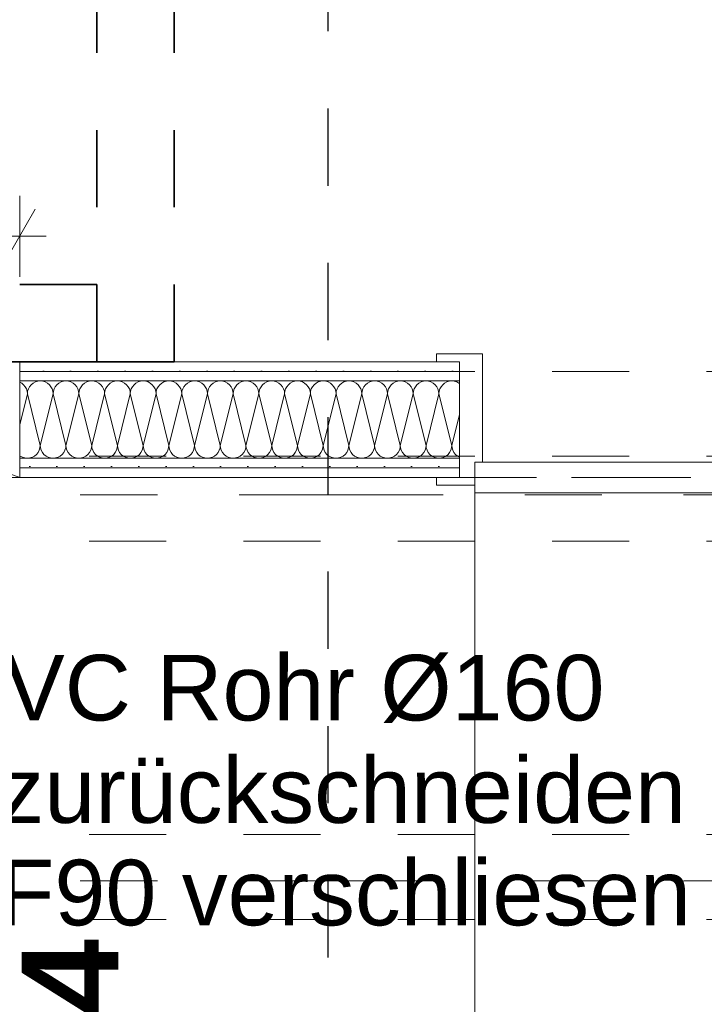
# Model space of a CAD drawing. Header units: metres. Extents: x -4 to 100, y -11 to 17.
# Tile 115 of 256: x 8.49 to 9.377, y 5.19 to 6.466. Entities that reach past the tile are written whole.
import ezdxf

# ---------------------------------------------------------------- set-up
doc = ezdxf.new("R2010")
doc.units = ezdxf.units.M
doc.header["$MEASUREMENT"] = 0
for name, pattern in [('Achse', [0.2, 0.1, -0.05, 0, -0.05]), ('Punktlinie eng', [0.0375, 0.0125, -0.025]), ('Strichlinie doppelt', [0.546806, 0.264583, -0.105833, 0.070556, -0.105833]), ('Strichlinie eng', [0.115, 0.075, -0.04]), ('Untersicht', [0.1, 0.075, -0.025])]:
    doc.linetypes.add(name, pattern=pattern)
for name, color, linetype in [('152 - Bemaßung_ Beschriftung.Ausbau', 7, 'Continuous'), ('203 - Marker.Schnitt - Ausbaudetail SA', 7, 'Continuous'), ('208 - Marker.Detail', 7, 'Continuous'), ('451 - Universal.Achsen Raster', 7, 'Continuous'), ('608 - Struktur.Träger', 7, 'Continuous'), ('650 - Abdeckung.Fußboden Aufbau', 7, 'Continuous'), ('Neubau_606 - Struktur.Wand Innen Ausbau', 7, 'Continuous'), ('Neubau_653 - Abdeckung.TB Verkofferung', 7, 'Continuous')]:
    doc.layers.add(name, color=color, linetype=linetype)
doc.styles.add('ERSTELLTER_STIL_1', font='txt')
doc.styles.add('ERSTELLTER_STIL_2', font='txt')
doc.dimstyles.new('ERSTELLTER_STIL__5', dxfattribs={"dimtxt": 0.1, "dimasz": 0.0532, "dimexe": 0.18, "dimexo": 0.0625, "dimgap": 0, "dimtad": 1, "dimtih": 1, "dimtoh": 1, "dimzin": 0, "dimdsep": 46, "dimtxsty": 'ERSTELLTER_STIL_2', "dimblk": 'ARROWHEAD_2', "dimblk1": 'ARROWHEAD_2', "dimblk2": 'ARROWHEAD_2', "dimcen": 0.09, "dimse1": 1, "dimse2": 1, "dimclrd": 7, "dimclre": 7, "dimclrt": 7, "dimazin": 0, "dimtfac": 1, "dimtdec": 4, "dimtmove": 0, "dimatfit": 3, "dimfxl": 1, "dimtolj": 1, "dimtzin": 0, "dimarcsym": 0})
doc.dimstyles.new('ERSTELLTER_STIL__9', dxfattribs={"dimtxt": 0.18, "dimasz": 0.02736, "dimexe": 0.18, "dimexo": 0.0625, "dimgap": 0, "dimtad": 0, "dimtih": 1, "dimtoh": 1, "dimdec": 4, "dimzin": 0, "dimdsep": 46, "dimcen": 0.09, "dimadec": 0, "dimazin": 0, "dimtfac": 1, "dimtdec": 4, "dimtmove": 0, "dimatfit": 3, "dimldrblk": 'ARROWHEAD_11', "dimfxl": 1, "dimtolj": 1, "dimtzin": 0, "dimarcsym": 0})
pattern_1 = [(45, (0, 0), (-0.01767767, 0.01767767), [0, -0.025])]

# ---------------------------------------------------------------- blocks, each defined once
blk = doc.blocks.new('*X22')
at = {"layer": 'Neubau_606 - Struktur.Wand Innen Ausbau', "color": 7, "linetype": 'Continuous', "lineweight": 5}
for p, q in [((8.4926, 5.9947), (8.49, 5.9961)), ((8.5103, 5.9962), (8.5074, 5.9947)), ((8.5134, 5.9972), (8.5103, 5.9962)), ((8.5167, 5.9975), (8.5134, 5.9972)), ((8.5199, 5.9972), (8.5167, 5.9975)), ((8.523, 5.9962), (8.5199, 5.9972)), ((8.5259, 5.9947), (8.523, 5.9962)), ((8.5436, 5.9962), (8.5407, 5.9947)), ((8.5467, 5.9972), (8.5436, 5.9962)), ((8.55, 5.9975), (8.5467, 5.9972)), ((8.5533, 5.9972), (8.55, 5.9975)), ((8.5564, 5.9962), (8.5533, 5.9972)), ((8.5593, 5.9947), (8.5564, 5.9962)), ((8.577, 5.9962), (8.5741, 5.9947)), ((8.5801, 5.9972), (8.577, 5.9962)), ((8.5833, 5.9975), (8.5801, 5.9972)), ((8.5866, 5.9972), (8.5833, 5.9975)), ((8.5897, 5.9962), (8.5866, 5.9972)), ((8.5926, 5.9947), (8.5897, 5.9962)), ((8.6103, 5.9962), (8.6074, 5.9947)), ((8.6134, 5.9972), (8.6103, 5.9962)), ((8.6167, 5.9975), (8.6134, 5.9972)), ((8.6199, 5.9972), (8.6167, 5.9975)), ((8.623, 5.9962), (8.6199, 5.9972)), ((8.6259, 5.9947), (8.623, 5.9962)), ((8.6436, 5.9962), (8.6407, 5.9947)), ((8.6467, 5.9972), (8.6436, 5.9962)), ((8.65, 5.9975), (8.6467, 5.9972)), ((8.6533, 5.9972), (8.65, 5.9975)), ((8.6564, 5.9962), (8.6533, 5.9972)), ((8.6593, 5.9947), (8.6564, 5.9962)), ((8.677, 5.9962), (8.6741, 5.9947)), ((8.6801, 5.9972), (8.677, 5.9962)), ((8.6833, 5.9975), (8.6801, 5.9972)), ((8.6866, 5.9972), (8.6833, 5.9975)), ((8.6897, 5.9962), (8.6866, 5.9972)), ((8.6926, 5.9947), (8.6897, 5.9962)), ((8.7103, 5.9962), (8.7074, 5.9947)), ((8.7134, 5.9972), (8.7103, 5.9962)), ((8.7167, 5.9975), (8.7134, 5.9972)), ((8.7199, 5.9972), (8.7167, 5.9975)), ((8.723, 5.9962), (8.7199, 5.9972)), ((8.7259, 5.9947), (8.723, 5.9962)), ((8.7436, 5.9962), (8.7407, 5.9947)), ((8.7467, 5.9972), (8.7436, 5.9962)), ((8.75, 5.9975), (8.7467, 5.9972)), ((8.7533, 5.9972), (8.75, 5.9975)), ((8.7564, 5.9962), (8.7533, 5.9972)), ((8.7593, 5.9947), (8.7564, 5.9962)), ((8.777, 5.9962), (8.7741, 5.9947)), ((8.7801, 5.9972), (8.777, 5.9962)), ((8.7833, 5.9975), (8.7801, 5.9972)), ((8.7866, 5.9972), (8.7833, 5.9975)), ((8.7897, 5.9962), (8.7866, 5.9972)), ((8.7926, 5.9947), (8.7897, 5.9962)), ((8.8103, 5.9962), (8.8074, 5.9947)), ((8.8134, 5.9972), (8.8103, 5.9962)), ((8.8167, 5.9975), (8.8134, 5.9972)), ((8.8199, 5.9972), (8.8167, 5.9975)), ((8.823, 5.9962), (8.8199, 5.9972)), ((8.8259, 5.9947), (8.823, 5.9962)), ((8.8436, 5.9962), (8.8407, 5.9947)), ((8.8467, 5.9972), (8.8436, 5.9962)), ((8.85, 5.9975), (8.8467, 5.9972)), ((8.8533, 5.9972), (8.85, 5.9975)), ((8.8564, 5.9962), (8.8533, 5.9972)), ((8.8593, 5.9947), (8.8564, 5.9962)), ((8.877, 5.9962), (8.8741, 5.9947)), ((8.8801, 5.9972), (8.877, 5.9962)), ((8.8833, 5.9975), (8.8801, 5.9972)), ((8.8866, 5.9972), (8.8833, 5.9975)), ((8.8897, 5.9962), (8.8866, 5.9972)), ((8.8926, 5.9947), (8.8897, 5.9962)), ((8.9103, 5.9962), (8.9074, 5.9947)), ((8.9134, 5.9972), (8.9103, 5.9962)), ((8.9167, 5.9975), (8.9134, 5.9972)), ((8.9199, 5.9972), (8.9167, 5.9975)), ((8.923, 5.9962), (8.9199, 5.9972)), ((8.9259, 5.9947), (8.923, 5.9962)), ((8.9436, 5.9962), (8.9407, 5.9947)), ((8.9467, 5.9972), (8.9436, 5.9962)), ((8.95, 5.9975), (8.9467, 5.9972)), ((8.9533, 5.9972), (8.95, 5.9975)), ((8.9564, 5.9962), (8.9533, 5.9972)), ((8.9593, 5.9947), (8.9564, 5.9962)), ((8.977, 5.9962), (8.9741, 5.9947)), ((8.9801, 5.9972), (8.977, 5.9962)), ((8.9833, 5.9975), (8.9801, 5.9972)), ((8.9866, 5.9972), (8.9833, 5.9975)), ((8.9897, 5.9962), (8.9866, 5.9972)), ((8.9926, 5.9947), (8.9897, 5.9962)), ((9.0103, 5.9962), (9.0074, 5.9947)), ((9.0134, 5.9972), (9.0103, 5.9962)), ((9.0167, 5.9975), (9.0134, 5.9972)), ((9.0199, 5.9972), (9.0167, 5.9975)), ((9.023, 5.9962), (9.0199, 5.9972)), ((9.0259, 5.9947), (9.023, 5.9962)), ((9.0436, 5.9962), (9.0407, 5.9947)), ((9.0467, 5.9972), (9.0436, 5.9962)), ((9.05, 5.9975), (9.0467, 5.9972)), ((9.0533, 5.9972), (9.05, 5.9975)), ((9.0564, 5.9962), (9.0533, 5.9972)), ((9.0593, 5.9947), (9.0564, 5.9962)), ((8.4951, 5.9926), (8.4926, 5.9947)), ((8.4972, 5.9901), (8.4951, 5.9926)), ((8.4987, 5.9872), (8.4972, 5.9901)), ((8.4997, 5.9841), (8.4987, 5.9872)), ((8.5, 5.9808), (8.4997, 5.9841)), ((8.5003, 5.9841), (8.5, 5.9808)), ((8.5013, 5.9872), (8.5003, 5.9841)), ((8.5028, 5.9901), (8.5013, 5.9872)), ((8.5049, 5.9926), (8.5028, 5.9901)), ((8.5074, 5.9947), (8.5049, 5.9926)), ((8.5285, 5.9926), (8.5259, 5.9947)), ((8.5305, 5.9901), (8.5285, 5.9926)), ((8.5321, 5.9872), (8.5305, 5.9901)), ((8.533, 5.9841), (8.5321, 5.9872)), ((8.5333, 5.9808), (8.533, 5.9841)), ((8.5337, 5.9841), (8.5333, 5.9808)), ((8.5346, 5.9872), (8.5337, 5.9841)), ((8.5361, 5.9901), (8.5346, 5.9872)), ((8.5382, 5.9926), (8.5361, 5.9901)), ((8.5407, 5.9947), (8.5382, 5.9926)), ((8.5618, 5.9926), (8.5593, 5.9947)), ((8.5639, 5.9901), (8.5618, 5.9926)), ((8.5654, 5.9872), (8.5639, 5.9901)), ((8.5663, 5.9841), (8.5654, 5.9872)), ((8.5667, 5.9808), (8.5663, 5.9841)), ((8.567, 5.9841), (8.5667, 5.9808)), ((8.5679, 5.9872), (8.567, 5.9841)), ((8.5695, 5.9901), (8.5679, 5.9872)), ((8.5715, 5.9926), (8.5695, 5.9901)), ((8.5741, 5.9947), (8.5715, 5.9926)), ((8.5951, 5.9926), (8.5926, 5.9947)), ((8.5972, 5.9901), (8.5951, 5.9926)), ((8.5987, 5.9872), (8.5972, 5.9901)), ((8.5997, 5.9841), (8.5987, 5.9872)), ((8.6, 5.9808), (8.5997, 5.9841)), ((8.6003, 5.9841), (8.6, 5.9808)), ((8.6013, 5.9872), (8.6003, 5.9841)), ((8.6028, 5.9901), (8.6013, 5.9872)), ((8.6049, 5.9926), (8.6028, 5.9901)), ((8.6074, 5.9947), (8.6049, 5.9926)), ((8.6285, 5.9926), (8.6259, 5.9947)), ((8.6305, 5.9901), (8.6285, 5.9926)), ((8.6321, 5.9872), (8.6305, 5.9901)), ((8.633, 5.9841), (8.6321, 5.9872)), ((8.6333, 5.9808), (8.633, 5.9841)), ((8.6337, 5.9841), (8.6333, 5.9808)), ((8.6346, 5.9872), (8.6337, 5.9841)), ((8.6361, 5.9901), (8.6346, 5.9872)), ((8.6382, 5.9926), (8.6361, 5.9901)), ((8.6407, 5.9947), (8.6382, 5.9926)), ((8.6618, 5.9926), (8.6593, 5.9947)), ((8.6639, 5.9901), (8.6618, 5.9926)), ((8.6654, 5.9872), (8.6639, 5.9901)), ((8.6663, 5.9841), (8.6654, 5.9872)), ((8.6667, 5.9808), (8.6663, 5.9841)), ((8.667, 5.9841), (8.6667, 5.9808)), ((8.6679, 5.9872), (8.667, 5.9841)), ((8.6695, 5.9901), (8.6679, 5.9872)), ((8.6715, 5.9926), (8.6695, 5.9901)), ((8.6741, 5.9947), (8.6715, 5.9926)), ((8.6951, 5.9926), (8.6926, 5.9947)), ((8.6972, 5.9901), (8.6951, 5.9926)), ((8.6987, 5.9872), (8.6972, 5.9901)), ((8.6997, 5.9841), (8.6987, 5.9872)), ((8.7, 5.9808), (8.6997, 5.9841)), ((8.7003, 5.9841), (8.7, 5.9808)), ((8.7013, 5.9872), (8.7003, 5.9841)), ((8.7028, 5.9901), (8.7013, 5.9872)), ((8.7049, 5.9926), (8.7028, 5.9901)), ((8.7074, 5.9947), (8.7049, 5.9926)), ((8.7285, 5.9926), (8.7259, 5.9947)), ((8.7305, 5.9901), (8.7285, 5.9926)), ((8.7321, 5.9872), (8.7305, 5.9901)), ((8.733, 5.9841), (8.7321, 5.9872)), ((8.7333, 5.9808), (8.733, 5.9841)), ((8.7337, 5.9841), (8.7333, 5.9808)), ((8.7346, 5.9872), (8.7337, 5.9841)), ((8.7361, 5.9901), (8.7346, 5.9872)), ((8.7382, 5.9926), (8.7361, 5.9901)), ((8.7407, 5.9947), (8.7382, 5.9926)), ((8.7618, 5.9926), (8.7593, 5.9947)), ((8.7639, 5.9901), (8.7618, 5.9926)), ((8.7654, 5.9872), (8.7639, 5.9901)), ((8.7663, 5.9841), (8.7654, 5.9872)), ((8.7667, 5.9808), (8.7663, 5.9841)), ((8.767, 5.9841), (8.7667, 5.9808)), ((8.7679, 5.9872), (8.767, 5.9841)), ((8.7695, 5.9901), (8.7679, 5.9872)), ((8.7715, 5.9926), (8.7695, 5.9901)), ((8.7741, 5.9947), (8.7715, 5.9926)), ((8.7951, 5.9926), (8.7926, 5.9947)), ((8.7972, 5.9901), (8.7951, 5.9926)), ((8.7987, 5.9872), (8.7972, 5.9901)), ((8.7997, 5.9841), (8.7987, 5.9872)), ((8.8, 5.9808), (8.7997, 5.9841)), ((8.8003, 5.9841), (8.8, 5.9808)), ((8.8013, 5.9872), (8.8003, 5.9841)), ((8.8028, 5.9901), (8.8013, 5.9872)), ((8.8049, 5.9926), (8.8028, 5.9901)), ((8.8074, 5.9947), (8.8049, 5.9926)), ((8.8285, 5.9926), (8.8259, 5.9947)), ((8.8305, 5.9901), (8.8285, 5.9926)), ((8.8321, 5.9872), (8.8305, 5.9901)), ((8.833, 5.9841), (8.8321, 5.9872)), ((8.8333, 5.9808), (8.833, 5.9841)), ((8.8337, 5.9841), (8.8333, 5.9808)), ((8.8346, 5.9872), (8.8337, 5.9841)), ((8.8361, 5.9901), (8.8346, 5.9872)), ((8.8382, 5.9926), (8.8361, 5.9901)), ((8.8407, 5.9947), (8.8382, 5.9926)), ((8.8618, 5.9926), (8.8593, 5.9947)), ((8.8639, 5.9901), (8.8618, 5.9926)), ((8.8654, 5.9872), (8.8639, 5.9901)), ((8.8663, 5.9841), (8.8654, 5.9872)), ((8.8667, 5.9808), (8.8663, 5.9841)), ((8.867, 5.9841), (8.8667, 5.9808)), ((8.8679, 5.9872), (8.867, 5.9841)), ((8.8695, 5.9901), (8.8679, 5.9872)), ((8.8715, 5.9926), (8.8695, 5.9901)), ((8.8741, 5.9947), (8.8715, 5.9926)), ((8.8951, 5.9926), (8.8926, 5.9947)), ((8.8972, 5.9901), (8.8951, 5.9926)), ((8.8987, 5.9872), (8.8972, 5.9901)), ((8.8997, 5.9841), (8.8987, 5.9872)), ((8.9, 5.9808), (8.8997, 5.9841)), ((8.9003, 5.9841), (8.9, 5.9808)), ((8.9013, 5.9872), (8.9003, 5.9841)), ((8.9028, 5.9901), (8.9013, 5.9872)), ((8.9049, 5.9926), (8.9028, 5.9901)), ((8.9074, 5.9947), (8.9049, 5.9926)), ((8.9285, 5.9926), (8.9259, 5.9947)), ((8.9305, 5.9901), (8.9285, 5.9926)), ((8.9321, 5.9872), (8.9305, 5.9901)), ((8.933, 5.9841), (8.9321, 5.9872)), ((8.9333, 5.9808), (8.933, 5.9841)), ((8.9337, 5.9841), (8.9333, 5.9808)), ((8.9346, 5.9872), (8.9337, 5.9841)), ((8.9361, 5.9901), (8.9346, 5.9872)), ((8.9382, 5.9926), (8.9361, 5.9901)), ((8.9407, 5.9947), (8.9382, 5.9926)), ((8.9618, 5.9926), (8.9593, 5.9947)), ((8.9639, 5.9901), (8.9618, 5.9926)), ((8.9654, 5.9872), (8.9639, 5.9901)), ((8.9663, 5.9841), (8.9654, 5.9872)), ((8.9667, 5.9808), (8.9663, 5.9841)), ((8.967, 5.9841), (8.9667, 5.9808)), ((8.9679, 5.9872), (8.967, 5.9841)), ((8.9695, 5.9901), (8.9679, 5.9872)), ((8.9715, 5.9926), (8.9695, 5.9901)), ((8.9741, 5.9947), (8.9715, 5.9926)), ((8.9951, 5.9926), (8.9926, 5.9947)), ((8.9972, 5.9901), (8.9951, 5.9926)), ((8.9987, 5.9872), (8.9972, 5.9901)), ((8.9997, 5.9841), (8.9987, 5.9872)), ((9, 5.9808), (8.9997, 5.9841)), ((9.0003, 5.9841), (9, 5.9808)), ((9.0013, 5.9872), (9.0003, 5.9841)), ((9.0028, 5.9901), (9.0013, 5.9872)), ((9.0049, 5.9926), (9.0028, 5.9901)), ((9.0074, 5.9947), (9.0049, 5.9926)), ((9.0285, 5.9926), (9.0259, 5.9947)), ((9.0305, 5.9901), (9.0285, 5.9926)), ((9.0321, 5.9872), (9.0305, 5.9901)), ((9.033, 5.9841), (9.0321, 5.9872)), ((9.0333, 5.9808), (9.033, 5.9841)), ((9.0337, 5.9841), (9.0333, 5.9808)), ((9.0346, 5.9872), (9.0337, 5.9841)), ((9.0361, 5.9901), (9.0346, 5.9872)), ((9.0382, 5.9926), (9.0361, 5.9901)), ((9.0407, 5.9947), (9.0382, 5.9926)), ((9.06, 5.9941), (9.0593, 5.9947)), ((8.5, 5.9808), (8.49, 5.9408)), ((8.5, 5.9808), (8.5167, 5.9141)), ((8.5333, 5.9808), (8.5167, 5.9141)), ((8.5333, 5.9808), (8.55, 5.9141)), ((8.5667, 5.9808), (8.55, 5.9141)), ((8.5667, 5.9808), (8.5833, 5.9141)), ((8.6, 5.9808), (8.5833, 5.9141)), ((8.6, 5.9808), (8.6167, 5.9141)), ((8.6333, 5.9808), (8.6167, 5.9141)), ((8.6333, 5.9808), (8.65, 5.9141)), ((8.6667, 5.9808), (8.65, 5.9141)), ((8.6667, 5.9808), (8.6833, 5.9141)), ((8.7, 5.9808), (8.6833, 5.9141)), ((8.7, 5.9808), (8.7167, 5.9141)), ((8.7333, 5.9808), (8.7167, 5.9141)), ((8.7333, 5.9808), (8.75, 5.9141)), ((8.7667, 5.9808), (8.75, 5.9141)), ((8.7667, 5.9808), (8.7833, 5.9141)), ((8.8, 5.9808), (8.7833, 5.9141)), ((8.8, 5.9808), (8.8167, 5.9141)), ((8.8333, 5.9808), (8.8167, 5.9141)), ((8.8333, 5.9808), (8.85, 5.9141)), ((8.8667, 5.9808), (8.85, 5.9141)), ((8.8667, 5.9808), (8.8833, 5.9141)), ((8.9, 5.9808), (8.8833, 5.9141)), ((8.9, 5.9808), (8.9167, 5.9141)), ((8.9333, 5.9808), (8.9167, 5.9141)), ((8.9333, 5.9808), (8.95, 5.9141)), ((8.9667, 5.9808), (8.95, 5.9141)), ((8.9667, 5.9808), (8.9833, 5.9141)), ((9, 5.9808), (8.9833, 5.9141)), ((9, 5.9808), (9.0167, 5.9141)), ((9.0333, 5.9808), (9.0167, 5.9141)), ((9.0333, 5.9808), (9.05, 5.9141)), ((9.06, 5.9541), (9.05, 5.9141)), ((8.5139, 5.9049), (8.5154, 5.9078)), ((8.5154, 5.9078), (8.5163, 5.9109)), ((8.5163, 5.9109), (8.5167, 5.9141)), ((8.5167, 5.9141), (8.517, 5.9109)), ((8.517, 5.9109), (8.5179, 5.9078)), ((8.5179, 5.9078), (8.5195, 5.9049)), ((8.5472, 5.9049), (8.5487, 5.9078)), ((8.5487, 5.9078), (8.5497, 5.9109)), ((8.5497, 5.9109), (8.55, 5.9141)), ((8.55, 5.9141), (8.5503, 5.9109)), ((8.5503, 5.9109), (8.5513, 5.9078)), ((8.5513, 5.9078), (8.5528, 5.9049)), ((8.5805, 5.9049), (8.5821, 5.9078)), ((8.5821, 5.9078), (8.583, 5.9109)), ((8.583, 5.9109), (8.5833, 5.9141)), ((8.5833, 5.9141), (8.5837, 5.9109)), ((8.5837, 5.9109), (8.5846, 5.9078)), ((8.5846, 5.9078), (8.5861, 5.9049)), ((8.6139, 5.9049), (8.6154, 5.9078)), ((8.6154, 5.9078), (8.6163, 5.9109)), ((8.6163, 5.9109), (8.6167, 5.9141)), ((8.6167, 5.9141), (8.617, 5.9109)), ((8.617, 5.9109), (8.6179, 5.9078)), ((8.6179, 5.9078), (8.6195, 5.9049)), ((8.6472, 5.9049), (8.6487, 5.9078)), ((8.6487, 5.9078), (8.6497, 5.9109)), ((8.6497, 5.9109), (8.65, 5.9141)), ((8.65, 5.9141), (8.6503, 5.9109)), ((8.6503, 5.9109), (8.6513, 5.9078)), ((8.6513, 5.9078), (8.6528, 5.9049)), ((8.6805, 5.9049), (8.6821, 5.9078)), ((8.6821, 5.9078), (8.683, 5.9109)), ((8.683, 5.9109), (8.6833, 5.9141)), ((8.6833, 5.9141), (8.6837, 5.9109)), ((8.6837, 5.9109), (8.6846, 5.9078)), ((8.6846, 5.9078), (8.6861, 5.9049)), ((8.7139, 5.9049), (8.7154, 5.9078)), ((8.7154, 5.9078), (8.7163, 5.9109)), ((8.7163, 5.9109), (8.7167, 5.9141)), ((8.7167, 5.9141), (8.717, 5.9109)), ((8.717, 5.9109), (8.7179, 5.9078)), ((8.7179, 5.9078), (8.7195, 5.9049)), ((8.7472, 5.9049), (8.7487, 5.9078)), ((8.7487, 5.9078), (8.7497, 5.9109)), ((8.7497, 5.9109), (8.75, 5.9141)), ((8.75, 5.9141), (8.7503, 5.9109)), ((8.7503, 5.9109), (8.7513, 5.9078)), ((8.7513, 5.9078), (8.7528, 5.9049)), ((8.7805, 5.9049), (8.7821, 5.9078)), ((8.7821, 5.9078), (8.783, 5.9109)), ((8.783, 5.9109), (8.7833, 5.9141)), ((8.7833, 5.9141), (8.7837, 5.9109)), ((8.7837, 5.9109), (8.7846, 5.9078)), ((8.7846, 5.9078), (8.7861, 5.9049)), ((8.8139, 5.9049), (8.8154, 5.9078)), ((8.8154, 5.9078), (8.8163, 5.9109)), ((8.8163, 5.9109), (8.8167, 5.9141)), ((8.8167, 5.9141), (8.817, 5.9109)), ((8.817, 5.9109), (8.8179, 5.9078)), ((8.8179, 5.9078), (8.8195, 5.9049)), ((8.8472, 5.9049), (8.8487, 5.9078)), ((8.8487, 5.9078), (8.8497, 5.9109)), ((8.8497, 5.9109), (8.85, 5.9141)), ((8.85, 5.9141), (8.8503, 5.9109)), ((8.8503, 5.9109), (8.8513, 5.9078)), ((8.8513, 5.9078), (8.8528, 5.9049)), ((8.8805, 5.9049), (8.8821, 5.9078)), ((8.8821, 5.9078), (8.883, 5.9109)), ((8.883, 5.9109), (8.8833, 5.9141)), ((8.8833, 5.9141), (8.8837, 5.9109)), ((8.8837, 5.9109), (8.8846, 5.9078)), ((8.8846, 5.9078), (8.8861, 5.9049)), ((8.9139, 5.9049), (8.9154, 5.9078)), ((8.9154, 5.9078), (8.9163, 5.9109)), ((8.9163, 5.9109), (8.9167, 5.9141)), ((8.9167, 5.9141), (8.917, 5.9109)), ((8.917, 5.9109), (8.9179, 5.9078)), ((8.9179, 5.9078), (8.9195, 5.9049)), ((8.9472, 5.9049), (8.9487, 5.9078)), ((8.9487, 5.9078), (8.9497, 5.9109)), ((8.9497, 5.9109), (8.95, 5.9141)), ((8.95, 5.9141), (8.9503, 5.9109)), ((8.9503, 5.9109), (8.9513, 5.9078)), ((8.9513, 5.9078), (8.9528, 5.9049)), ((8.9805, 5.9049), (8.9821, 5.9078)), ((8.9821, 5.9078), (8.983, 5.9109)), ((8.983, 5.9109), (8.9833, 5.9141)), ((8.9833, 5.9141), (8.9837, 5.9109)), ((8.9837, 5.9109), (8.9846, 5.9078)), ((8.9846, 5.9078), (8.9861, 5.9049)), ((9.0139, 5.9049), (9.0154, 5.9078)), ((9.0154, 5.9078), (9.0163, 5.9109)), ((9.0163, 5.9109), (9.0167, 5.9141)), ((9.0167, 5.9141), (9.017, 5.9109)), ((9.017, 5.9109), (9.0179, 5.9078)), ((9.0179, 5.9078), (9.0195, 5.9049)), ((9.0472, 5.9049), (9.0487, 5.9078)), ((9.0487, 5.9078), (9.0497, 5.9109)), ((9.0497, 5.9109), (9.05, 5.9141)), ((9.05, 5.9141), (9.0503, 5.9109)), ((9.0503, 5.9109), (9.0513, 5.9078)), ((9.0513, 5.9078), (9.0528, 5.9049)), ((8.49, 5.9009), (8.4907, 5.9003)), ((8.4907, 5.9003), (8.4936, 5.8988)), ((8.4936, 5.8988), (8.4967, 5.8978)), ((8.4967, 5.8978), (8.5, 5.8975)), ((8.5, 5.8975), (8.5033, 5.8978)), ((8.5033, 5.8978), (8.5064, 5.8988)), ((8.5064, 5.8988), (8.5093, 5.9003)), ((8.5093, 5.9003), (8.5118, 5.9024)), ((8.5118, 5.9024), (8.5139, 5.9049)), ((8.5195, 5.9049), (8.5215, 5.9024)), ((8.5215, 5.9024), (8.5241, 5.9003)), ((8.5241, 5.9003), (8.527, 5.8988)), ((8.527, 5.8988), (8.5301, 5.8978)), ((8.5301, 5.8978), (8.5333, 5.8975)), ((8.5333, 5.8975), (8.5366, 5.8978)), ((8.5366, 5.8978), (8.5397, 5.8988)), ((8.5397, 5.8988), (8.5426, 5.9003)), ((8.5426, 5.9003), (8.5451, 5.9024)), ((8.5451, 5.9024), (8.5472, 5.9049)), ((8.5528, 5.9049), (8.5549, 5.9024)), ((8.5549, 5.9024), (8.5574, 5.9003)), ((8.5574, 5.9003), (8.5603, 5.8988)), ((8.5603, 5.8988), (8.5634, 5.8978)), ((8.5634, 5.8978), (8.5667, 5.8975)), ((8.5667, 5.8975), (8.5699, 5.8978)), ((8.5699, 5.8978), (8.573, 5.8988)), ((8.573, 5.8988), (8.5759, 5.9003)), ((8.5759, 5.9003), (8.5785, 5.9024)), ((8.5785, 5.9024), (8.5805, 5.9049)), ((8.5861, 5.9049), (8.5882, 5.9024)), ((8.5882, 5.9024), (8.5907, 5.9003)), ((8.5907, 5.9003), (8.5936, 5.8988)), ((8.5936, 5.8988), (8.5967, 5.8978)), ((8.5967, 5.8978), (8.6, 5.8975)), ((8.6, 5.8975), (8.6033, 5.8978)), ((8.6033, 5.8978), (8.6064, 5.8988)), ((8.6064, 5.8988), (8.6093, 5.9003)), ((8.6093, 5.9003), (8.6118, 5.9024)), ((8.6118, 5.9024), (8.6139, 5.9049)), ((8.6195, 5.9049), (8.6215, 5.9024)), ((8.6215, 5.9024), (8.6241, 5.9003)), ((8.6241, 5.9003), (8.627, 5.8988)), ((8.627, 5.8988), (8.6301, 5.8978)), ((8.6301, 5.8978), (8.6333, 5.8975)), ((8.6333, 5.8975), (8.6366, 5.8978)), ((8.6366, 5.8978), (8.6397, 5.8988)), ((8.6397, 5.8988), (8.6426, 5.9003)), ((8.6426, 5.9003), (8.6451, 5.9024)), ((8.6451, 5.9024), (8.6472, 5.9049)), ((8.6528, 5.9049), (8.6549, 5.9024)), ((8.6549, 5.9024), (8.6574, 5.9003)), ((8.6574, 5.9003), (8.6603, 5.8988)), ((8.6603, 5.8988), (8.6634, 5.8978)), ((8.6634, 5.8978), (8.6667, 5.8975)), ((8.6667, 5.8975), (8.6699, 5.8978)), ((8.6699, 5.8978), (8.673, 5.8988)), ((8.673, 5.8988), (8.6759, 5.9003)), ((8.6759, 5.9003), (8.6785, 5.9024)), ((8.6785, 5.9024), (8.6805, 5.9049)), ((8.6861, 5.9049), (8.6882, 5.9024)), ((8.6882, 5.9024), (8.6907, 5.9003)), ((8.6907, 5.9003), (8.6936, 5.8988)), ((8.6936, 5.8988), (8.6967, 5.8978)), ((8.6967, 5.8978), (8.7, 5.8975)), ((8.7, 5.8975), (8.7033, 5.8978)), ((8.7033, 5.8978), (8.7064, 5.8988)), ((8.7064, 5.8988), (8.7093, 5.9003)), ((8.7093, 5.9003), (8.7118, 5.9024)), ((8.7118, 5.9024), (8.7139, 5.9049)), ((8.7195, 5.9049), (8.7215, 5.9024)), ((8.7215, 5.9024), (8.7241, 5.9003)), ((8.7241, 5.9003), (8.727, 5.8988)), ((8.727, 5.8988), (8.7301, 5.8978)), ((8.7301, 5.8978), (8.7333, 5.8975)), ((8.7333, 5.8975), (8.7366, 5.8978)), ((8.7366, 5.8978), (8.7397, 5.8988)), ((8.7397, 5.8988), (8.7426, 5.9003)), ((8.7426, 5.9003), (8.7451, 5.9024)), ((8.7451, 5.9024), (8.7472, 5.9049)), ((8.7528, 5.9049), (8.7549, 5.9024)), ((8.7549, 5.9024), (8.7574, 5.9003)), ((8.7574, 5.9003), (8.7603, 5.8988)), ((8.7603, 5.8988), (8.7634, 5.8978)), ((8.7634, 5.8978), (8.7667, 5.8975)), ((8.7667, 5.8975), (8.7699, 5.8978)), ((8.7699, 5.8978), (8.773, 5.8988)), ((8.773, 5.8988), (8.7759, 5.9003)), ((8.7759, 5.9003), (8.7785, 5.9024)), ((8.7785, 5.9024), (8.7805, 5.9049)), ((8.7861, 5.9049), (8.7882, 5.9024)), ((8.7882, 5.9024), (8.7907, 5.9003)), ((8.7907, 5.9003), (8.7936, 5.8988)), ((8.7936, 5.8988), (8.7967, 5.8978)), ((8.7967, 5.8978), (8.8, 5.8975)), ((8.8, 5.8975), (8.8033, 5.8978)), ((8.8033, 5.8978), (8.8064, 5.8988)), ((8.8064, 5.8988), (8.8093, 5.9003)), ((8.8093, 5.9003), (8.8118, 5.9024)), ((8.8118, 5.9024), (8.8139, 5.9049)), ((8.8195, 5.9049), (8.8215, 5.9024)), ((8.8215, 5.9024), (8.8241, 5.9003)), ((8.8241, 5.9003), (8.827, 5.8988)), ((8.827, 5.8988), (8.8301, 5.8978)), ((8.8301, 5.8978), (8.8333, 5.8975)), ((8.8333, 5.8975), (8.8366, 5.8978)), ((8.8366, 5.8978), (8.8397, 5.8988)), ((8.8397, 5.8988), (8.8426, 5.9003)), ((8.8426, 5.9003), (8.8451, 5.9024)), ((8.8451, 5.9024), (8.8472, 5.9049)), ((8.8528, 5.9049), (8.8549, 5.9024)), ((8.8549, 5.9024), (8.8574, 5.9003)), ((8.8574, 5.9003), (8.8603, 5.8988)), ((8.8603, 5.8988), (8.8634, 5.8978)), ((8.8634, 5.8978), (8.8667, 5.8975)), ((8.8667, 5.8975), (8.8699, 5.8978)), ((8.8699, 5.8978), (8.873, 5.8988)), ((8.873, 5.8988), (8.8759, 5.9003)), ((8.8759, 5.9003), (8.8785, 5.9024)), ((8.8785, 5.9024), (8.8805, 5.9049)), ((8.8861, 5.9049), (8.8882, 5.9024)), ((8.8882, 5.9024), (8.8907, 5.9003)), ((8.8907, 5.9003), (8.8936, 5.8988)), ((8.8936, 5.8988), (8.8967, 5.8978)), ((8.8967, 5.8978), (8.9, 5.8975)), ((8.9, 5.8975), (8.9033, 5.8978)), ((8.9033, 5.8978), (8.9064, 5.8988)), ((8.9064, 5.8988), (8.9093, 5.9003)), ((8.9093, 5.9003), (8.9118, 5.9024)), ((8.9118, 5.9024), (8.9139, 5.9049)), ((8.9195, 5.9049), (8.9215, 5.9024)), ((8.9215, 5.9024), (8.9241, 5.9003)), ((8.9241, 5.9003), (8.927, 5.8988)), ((8.927, 5.8988), (8.9301, 5.8978)), ((8.9301, 5.8978), (8.9333, 5.8975)), ((8.9333, 5.8975), (8.9366, 5.8978)), ((8.9366, 5.8978), (8.9397, 5.8988)), ((8.9397, 5.8988), (8.9426, 5.9003)), ((8.9426, 5.9003), (8.9451, 5.9024)), ((8.9451, 5.9024), (8.9472, 5.9049)), ((8.9528, 5.9049), (8.9549, 5.9024)), ((8.9549, 5.9024), (8.9574, 5.9003)), ((8.9574, 5.9003), (8.9603, 5.8988)), ((8.9603, 5.8988), (8.9634, 5.8978)), ((8.9634, 5.8978), (8.9667, 5.8975)), ((8.9667, 5.8975), (8.9699, 5.8978)), ((8.9699, 5.8978), (8.973, 5.8988)), ((8.973, 5.8988), (8.9759, 5.9003)), ((8.9759, 5.9003), (8.9785, 5.9024)), ((8.9785, 5.9024), (8.9805, 5.9049)), ((8.9861, 5.9049), (8.9882, 5.9024)), ((8.9882, 5.9024), (8.9907, 5.9003)), ((8.9907, 5.9003), (8.9936, 5.8988)), ((8.9936, 5.8988), (8.9967, 5.8978)), ((8.9967, 5.8978), (9, 5.8975)), ((9, 5.8975), (9.0033, 5.8978)), ((9.0033, 5.8978), (9.0064, 5.8988)), ((9.0064, 5.8988), (9.0093, 5.9003)), ((9.0093, 5.9003), (9.0118, 5.9024)), ((9.0118, 5.9024), (9.0139, 5.9049)), ((9.0195, 5.9049), (9.0215, 5.9024)), ((9.0215, 5.9024), (9.0241, 5.9003)), ((9.0241, 5.9003), (9.027, 5.8988)), ((9.027, 5.8988), (9.0301, 5.8978)), ((9.0301, 5.8978), (9.0333, 5.8975)), ((9.0333, 5.8975), (9.0366, 5.8978)), ((9.0366, 5.8978), (9.0397, 5.8988)), ((9.0397, 5.8988), (9.0426, 5.9003)), ((9.0426, 5.9003), (9.0451, 5.9024)), ((9.0451, 5.9024), (9.0472, 5.9049)), ((9.0528, 5.9049), (9.0549, 5.9024)), ((9.0549, 5.9024), (9.0574, 5.9003)), ((9.0574, 5.9003), (9.06, 5.8989))]:
    blk.add_line(p, q, dxfattribs=at)
blk = doc.blocks.new('*D220')
at = {"layer": '152 - Bemaßung_ Beschriftung.Ausbau', "color": 7, "linetype": 'Continuous', "lineweight": 5}
for p, q in [((8.09, 6.1325), (8.09, 6.2375)), ((8.49, 6.1325), (8.49, 6.2375)), ((8.1102, 6.22), (8.0698, 6.15)), ((8.4698, 6.15), (8.5102, 6.22)), ((8.09, 6.185), (8.49, 6.185)), ((8.49, 6.185), (8.5242, 6.185))]:
    blk.add_line(p, q, dxfattribs=at)
at = {"layer": '152 - Bemaßung_ Beschriftung.Ausbau', "color": 7, "lineweight": 5, "insert": (8.2141, 6.205), "char_height": 0.1, "attachment_point": 7, "style": 'ERSTELLTER_STIL_2'}
blk.add_mtext('\\A1;{\\pql;\\fArial|b0|i0|c0|p38;40}', dxfattribs=at)
blk = doc.blocks.new('ARROWHEAD_2')
at = {"color": 0, "linetype": 'Continuous', "lineweight": 0}
for p, q in [((-0.378, -0.655), (0.378, 0.655)), ((0, 0), (-1, 0))]:
    blk.add_line(p, q, dxfattribs=at)
blk = doc.blocks.new('*D638')
at = {"layer": '152 - Bemaßung_ Beschriftung.Ausbau', "color": 7, "linetype": 'Continuous', "lineweight": 5}
for p, q in [((9.06, 4.4375), (9.06, 4.5425)), ((10.07, 4.4375), (10.07, 4.5425)), ((9.0802, 4.525), (9.0398, 4.455)), ((10.0902, 4.525), (10.0498, 4.455)), ((9.0258, 4.49), (9.06, 4.49)), ((9.06, 4.49), (10.07, 4.49))]:
    blk.add_line(p, q, dxfattribs=at)
at = {"layer": '152 - Bemaßung_ Beschriftung.Ausbau', "color": 7, "lineweight": 5, "char_height": 0.1, "attachment_point": 7, "style": 'ERSTELLTER_STIL_2'}
for s, insert in [('\\A1;{\\pql;\\fArial|b0|i0|c0|p38;2,13\\fArial|b0|i0|c0|p38;\\A1{\\H.66x;\\S5^  ;}}', (9.4069, 4.3506)), ('\\A1;{\\pql;\\fArial|b0|i0|c0|p38;1,01}', (9.432, 4.51))]:
    blk.add_mtext(s, dxfattribs=dict(at, insert=insert))
blk = doc.blocks.new('ARROWHEAD_11')
at = {"color": 0, "linetype": 'Continuous', "lineweight": 0}
blk.add_line((0, 0), (-1, 0), dxfattribs=at)
at = {"color": 0, "linetype": 'Continuous', "lineweight": 0, "const_width": 0.25, "flags": 128}
blk.add_lwpolyline([(-0.125, 0, 1), (0.125, 0, 1)], format="xyb", close=True, dxfattribs=at)

msp = doc.modelspace()

# ---------------------------------------------------------------- hatches: boundary and pattern name
at = {"layer": 'Neubau_606 - Struktur.Wand Innen Ausbau', "linetype": 'Continuous', "lineweight": 0, "true_color": 0x000000}
h = msp.add_hatch(dxfattribs=at)
h.set_pattern_fill('Gips_0001', color=18, style=0, pattern_type=2)
h.set_pattern_definition(pattern_1)
h.paths.add_polyline_path([(8.49, 6.0225), (8.49, 6.01), (9.06, 6.01), (9.06, 6.0225)])
h = msp.add_hatch(dxfattribs=at)
h.set_pattern_fill('Gips_0001', color=18, style=0, pattern_type=2)
h.set_pattern_definition(pattern_1)
h.paths.add_polyline_path([(8.49, 6.01), (8.49, 5.9975), (9.06, 5.9975), (9.06, 6.01)])
h = msp.add_hatch(dxfattribs=at)
h.set_pattern_fill('Gips_0001', color=18, style=0, pattern_type=2)
h.set_pattern_definition(pattern_1)
h.paths.add_polyline_path([(8.49, 5.8975), (8.49, 5.885), (9.06, 5.885), (9.06, 5.8975)])
h = msp.add_hatch(dxfattribs=at)
h.set_pattern_fill('Gips_0001', color=18, style=0, pattern_type=2)
h.set_pattern_definition(pattern_1)
h.paths.add_polyline_path([(9.06, 5.885), (8.49, 5.885), (8.49, 5.8725), (9.06, 5.8725)])

# ---------------------------------------------------------------- linework, layer by layer
at = {"layer": '208 - Marker.Detail', "color": 30, "linetype": 'Punktlinie eng', "lineweight": 25, "true_color": 0xff6e00}
msp.add_line((8.89, 5.0505), (8.89, 8.6495), dxfattribs=at)
at = {"layer": '451 - Universal.Achsen Raster', "color": 160, "linetype": 'Strichlinie doppelt', "lineweight": 9, "true_color": 0x3232ff}
for p, q in [((64.935, 5.85), (-3.175, 5.85)), ((64.935, 5.35), (-3.175, 5.35))]:
    msp.add_line(p, q, dxfattribs=at)
at = {"layer": '608 - Struktur.Träger', "color": 7, "linetype": 'Untersicht', "lineweight": 13}
for p, q in [((0.38, 6.01), (61.88, 6.01)), ((0.38, 5.79), (61.88, 5.79)), ((0.38, 5.41), (61.88, 5.41))]:
    msp.add_line(p, q, dxfattribs=at)
at = {"layer": '608 - Struktur.Träger', "color": 7, "linetype": 'Achse', "lineweight": 9}
for p, q in [((0.38, 5.9), (61.88, 5.9)), ((0.38, 5.3), (61.88, 5.3))]:
    msp.add_line(p, q, dxfattribs=at)
at = {"layer": '650 - Abdeckung.Fußboden Aufbau', "color": 7, "linetype": 'Continuous', "lineweight": 13, "flags": 128}
for points in [[(6.42, 5.8725), (6.42, 6.0225), (9.06, 6.0225), (9.06, 5.8725)], [(9.06, 5.8725), (7.89, 5.8725)]]:
    msp.add_lwpolyline(points, dxfattribs=at)
at = {"layer": '650 - Abdeckung.Fußboden Aufbau', "color": 7, "linetype": 'Strichlinie eng', "lineweight": 13, "flags": 128}
msp.add_lwpolyline([(9.06, 5.8725), (10.07, 5.8725)], dxfattribs=at)
at = {"layer": 'Neubau_606 - Struktur.Wand Innen Ausbau', "color": 1, "linetype": 'Continuous', "lineweight": 9}
for p, q in [((8.09, 6.0225), (8.49, 5.8725)), ((9.06, 6.01), (8.49, 6.01)), ((9.06, 5.885), (8.49, 5.885))]:
    msp.add_line(p, q, dxfattribs=at)
at = {"layer": 'Neubau_606 - Struktur.Wand Innen Ausbau', "color": 1, "linetype": 'Continuous', "lineweight": 13}
for p, q in [((9.03, 6.0225), (9.03, 6.0325)), ((9.03, 6.0325), (9.09, 6.0325)), ((9.06, 6.0225), (9.03, 6.0225)), ((9.06, 6.0225), (9.06, 6.01)), ((9.06, 5.8725), (9.06, 6.0225)), ((9.06, 6.0225), (9.06, 6.01)), ((9.06, 6.0225), (9.06, 6.01)), ((9.09, 6.0325), (9.09, 5.8925)), ((9.06, 6.01), (9.06, 5.9975)), ((9.06, 6.01), (9.06, 5.9975)), ((9.06, 6.01), (9.06, 5.9975)), ((9.06, 5.9975), (8.49, 5.9975)), ((9.06, 5.9975), (9.06, 5.8975)), ((9.06, 5.9975), (9.06, 5.8975)), ((9.06, 5.9975), (9.06, 5.8975)), ((9.06, 5.8975), (8.49, 5.8975)), ((9.06, 5.8975), (9.06, 5.885)), ((9.06, 5.8975), (9.06, 5.885)), ((9.06, 5.8975), (9.06, 5.885)), ((9.06, 5.885), (9.06, 5.8725)), ((9.06, 5.885), (9.06, 5.8725)), ((9.06, 5.885), (9.06, 5.8725)), ((9.09, 5.8925), (9.08, 5.8925)), ((9.08, 5.8925), (9.08, 5.8625)), ((10.05, 5.8925), (9.08, 5.8925)), ((9.08, 5.8925), (9.08, 5.8525)), ((9.03, 5.8625), (9.03, 5.8725)), ((9.03, 5.8725), (9.06, 5.8725)), ((9.08, 5.8625), (9.03, 5.8625)), ((9.08, 5.8525), (10.05, 5.8525)), ((9.08, 5.8525), (9.08, 4.8825))]:
    msp.add_line(p, q, dxfattribs=at)
at = {"layer": 'Neubau_606 - Struktur.Wand Innen Ausbau', "color": 1, "linetype": 'Continuous', "lineweight": 9, "flags": 128}
for points in [[(8.49, 6.01), (8.49, 6.0225)], [(8.49, 5.9975), (8.49, 6.01)], [(8.49, 5.8975), (8.49, 5.9975)], [(8.49, 5.885), (8.49, 5.8975)], [(8.49, 5.8725), (8.49, 5.885)], [(8.09, 5.8725), (8.49, 5.8725)]]:
    msp.add_lwpolyline(points, dxfattribs=at)
at = {"layer": 'Neubau_606 - Struktur.Wand Innen Ausbau', "color": 1, "linetype": 'Continuous', "lineweight": 13, "flags": 128}
for points in [[(9.06, 6.0225), (8.49, 6.0225)], [(8.49, 5.8725), (9.06, 5.8725)]]:
    msp.add_lwpolyline(points, dxfattribs=at)
at = {"layer": 'Neubau_606 - Struktur.Wand Innen Ausbau', "color": 1, "linetype": 'Continuous', "lineweight": 9}
msp.add_arc((9.08, 5.8525), 0.97, 270, 0, dxfattribs=at)
at = {"layer": 'Neubau_653 - Abdeckung.TB Verkofferung', "color": 1, "linetype": 'Untersicht', "lineweight": 9}
msp.add_line((7.805, 5.8725), (11.245, 5.8725), dxfattribs=at)
at = {"layer": 'Neubau_653 - Abdeckung.TB Verkofferung', "color": 1, "linetype": 'Untersicht', "lineweight": 35, "flags": 128}
for points in [[(8.59, 6.0225), (8.59, 8.0775)], [(8.69, 6.0225), (8.69, 8.0775)], [(8.59, 6.1225), (7.99, 6.1225)], [(8.59, 6.1225), (8.59, 6.0225)], [(7.99, 6.0225), (8.59, 6.0225)], [(8.59, 6.0225), (7.99, 6.0225)], [(8.59, 6.0225), (8.69, 6.0225)]]:
    msp.add_lwpolyline(points, dxfattribs=at)

# ---------------------------------------------------------------- block references
at = {"layer": 'Neubau_606 - Struktur.Wand Innen Ausbau', "color": 1, "lineweight": 13}
msp.add_blockref('*X22', (0, 0), dxfattribs=at)

# ---------------------------------------------------------------- texts
at = {"layer": '152 - Bemaßung_ Beschriftung.Ausbau', "color": 7, "linetype": 'Continuous', "lineweight": 9, "insert": (8.39, 5.6427), "char_height": 0.085, "attachment_point": 1, "line_spacing_factor": 0.93655, "style": 'ERSTELLTER_STIL_2'}
msp.add_mtext('\\A1;{\\pql;\\fArial|b0|i0|c0|p38;PVC Rohr\\fArial|b0|i0|c0|p38; Ø\\fArial|b0|i0|c0|p38;160\\P\\pql;\\fArial|b0|i0|c0|p38;- zurückschneiden\\P\\pql;\\fArial|b0|i0|c0|p38;- F90 verschliesen}', dxfattribs=at)
at = {"layer": '203 - Marker.Schnitt - Ausbaudetail SA', "color": 7, "lineweight": 13, "insert": (8.6194, 5.2746), "char_height": 0.125, "attachment_point": 9, "rotation": 90, "style": 'ERSTELLTER_STIL_1'}
msp.add_mtext('\\A1;{\\pqr;\\pt0;\\fArial|b1|i0|c0|p38;SA-2.04}', dxfattribs=at)
at = {"layer": 'Neubau_606 - Struktur.Wand Innen Ausbau', "color": 1, "lineweight": 13, "char_height": 0.085, "attachment_point": 3, "style": 'ERSTELLTER_STIL_2'}
for insert in [(9.3575, 6.3696), (9.3575, 6.2361)]:
    msp.add_mtext('\\A1;{\\pqr;\\pt0;\\fArial|b0|i0|c0|p38;\\C7;}', dxfattribs=dict(at, insert=insert))

# ---------------------------------------------------------------- dimensions: what is measured, and where the dimension line sits
at = {"layer": '152 - Bemaßung_ Beschriftung.Ausbau', "color": 7, "linetype": 'Continuous', "lineweight": 5}
for base, p1, p2, picture, middle in [((8.49, 6.185), (8.09, 6.0225), (8.49, 6.0225), '*D220', (8.2903, 6.255)), ((10.07, 4.49), (9.06, 6.0325), (10.07, 6.0325), '*D638', (9.5618, 4.56))]:
    dim = msp.add_linear_dim(base=base, p1=p1, p2=p2, dimstyle='ERSTELLTER_STIL__5', dxfattribs=at)
    dim.commit()
    dim.dimension.update_dxf_attribs({"geometry": picture, "text_midpoint": middle, "dimtype": 160})

# ---------------------------------------------------------------- leaders
at = {"layer": '152 - Bemaßung_ Beschriftung.Ausbau', "color": 7, "linetype": 'Continuous', "lineweight": 5, "annotation_type": 0, "has_hookline": 1, "hookline_direction": 0, "text_width": 0.9574}
msp.add_leader([(8.0087, 5.6), (8.0693, 5.6427), (8.39, 5.6427)], dimstyle='ERSTELLTER_STIL__9', dxfattribs=at)

doc.saveas('drawing.dxf')
